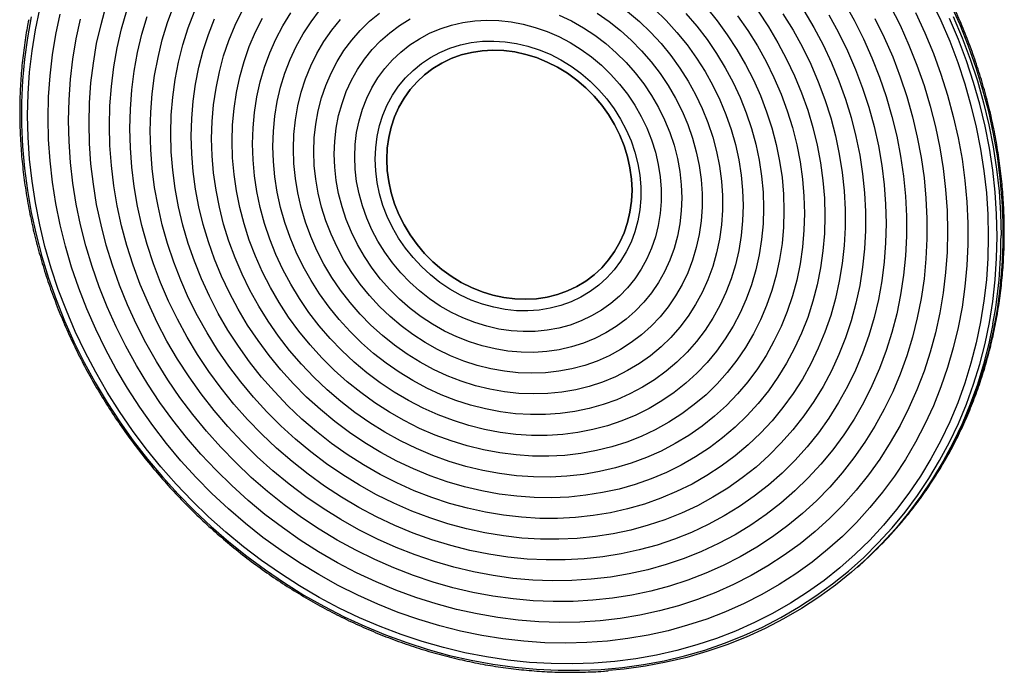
# Paper-space layout '_Dimétrica' of a CAD drawing. Header units: inches. Extents: x -6.5 to 4.6, y -6.5 to 4.8.
# Tile 1 of 2: x -6.5 to 4.6, y -6.5 to 0.9. Entities that reach past the tile are written whole.
import ezdxf

# ---------------------------------------------------------------- set-up
doc = ezdxf.new("R2010")
doc.units = ezdxf.units.IN
doc.header["$MEASUREMENT"] = 0

psp = doc.layouts.new('_Dimétrica')

# ---------------------------------------------------------------- linework, layer by layer
at = {"color": 7, "linetype": 'Continuous', "lineweight": 25}
psp.add_line((2.905, -5.312), (2.932, -5.288), dxfattribs=at)
at = {"color": 7, "linetype": 'Continuous', "lineweight": 25, "flags": 128}
for points in [[(3.734, 1.076), (3.845, 0.844), (3.945, 0.609), (4.035, 0.37), (4.116, 0.129), (4.185, -0.114), (4.245, -0.358), (4.293, -0.604), (4.331, -0.851), (4.359, -1.097), (4.375, -1.343), (4.38, -1.589), (4.375, -1.833), (4.359, -2.075), (4.331, -2.314), (4.293, -2.551), (4.245, -2.785), (4.185, -3.015), (4.116, -3.24), (4.035, -3.461), (3.945, -3.677), (3.845, -3.887), (3.734, -4.091), (3.615, -4.288), (3.486, -4.479), (3.347, -4.663), (3.2, -4.839), (3.045, -5.007), (2.881, -5.167), (2.709, -5.319), (2.53, -5.461), (2.344, -5.594), (2.151, -5.718), (1.951, -5.833), (1.746, -5.937), (1.534, -6.031), (1.318, -6.115), (1.097, -6.188), (0.872, -6.251), (0.643, -6.303), (0.41, -6.344), (0.175, -6.374), (-0.063, -6.393), (-0.303, -6.401), (-0.544, -6.398), (-0.786, -6.384), (-1.029, -6.359), (-1.271, -6.323), (-1.514, -6.276), (-1.755, -6.218), (-1.995, -6.15), (-2.232, -6.071), (-2.468, -5.981), (-2.7, -5.882), (-2.929, -5.772), (-3.155, -5.652), (-3.376, -5.523), (-3.592, -5.385), (-3.803, -5.238), (-4.008, -5.082), (-4.208, -4.917), (-4.401, -4.745), (-4.587, -4.564), (-4.767, -4.377), (-4.938, -4.182), (-5.102, -3.981), (-5.258, -3.774), (-5.405, -3.56), (-5.543, -3.342), (-5.672, -3.118), (-5.792, -2.891), (-5.902, -2.659), (-6.002, -2.423), (-6.093, -2.185), (-6.173, -1.944), (-6.243, -1.701), (-6.302, -1.456), (-6.351, -1.21), (-6.389, -0.964), (-6.416, -0.717), (-6.432, -0.471), (-6.438, -0.226)], [(3.276, 1.01), (3.386, 0.791), (3.486, 0.567), (3.576, 0.34), (3.656, 0.11), (3.725, -0.121), (3.785, -0.355), (3.833, -0.59), (3.871, -0.825), (3.898, -1.061), (3.915, -1.296), (3.92, -1.531), (3.915, -1.764), (3.898, -1.995), (3.871, -2.224), (3.833, -2.45), (3.785, -2.672), (3.725, -2.891), (3.656, -3.105), (3.576, -3.315), (3.486, -3.519), (3.386, -3.717), (3.276, -3.91), (3.157, -4.095), (3.029, -4.274), (2.891, -4.445), (2.746, -4.609), (2.591, -4.764), (2.429, -4.911), (2.26, -5.049), (2.083, -5.178), (1.899, -5.297), (1.709, -5.407), (1.512, -5.507), (1.31, -5.597), (1.104, -5.677), (0.892, -5.746), (0.676, -5.805), (0.456, -5.852), (0.233, -5.889), (0.008, -5.915), (-0.22, -5.93), (-0.45, -5.934), (-0.681, -5.926), (-0.913, -5.908), (-1.145, -5.879), (-1.376, -5.839), (-1.607, -5.788), (-1.837, -5.726), (-2.065, -5.654), (-2.291, -5.571), (-2.514, -5.478), (-2.733, -5.375), (-2.949, -5.262), (-3.161, -5.14), (-3.368, -5.008), (-3.57, -4.867), (-3.766, -4.718), (-3.956, -4.56), (-4.14, -4.394), (-4.317, -4.22), (-4.487, -4.04), (-4.649, -3.852), (-4.803, -3.658), (-4.949, -3.457), (-5.086, -3.252), (-5.214, -3.041), (-5.334, -2.825), (-5.443, -2.605), (-5.543, -2.381), (-5.633, -2.155), (-5.713, -1.925), (-5.783, -1.693), (-5.842, -1.459), (-5.891, -1.225), (-5.928, -0.989), (-5.956, -0.754), (-5.972, -0.518), (-5.977, -0.284)], [(-5.747, -0.313), (-5.742, -0.085), (-5.725, 0.14), (-5.698, 0.363), (-5.661, 0.583), (-5.612, 0.8), (-5.553, 1.013)], [(2.753, 1.054), (2.868, 0.848), (2.973, 0.637), (3.069, 0.423), (3.154, 0.206), (3.23, -0.014), (3.295, -0.236), (3.349, -0.46), (3.393, -0.685), (3.425, -0.91), (3.447, -1.136), (3.458, -1.361), (3.458, -1.584), (3.447, -1.807), (3.425, -2.026), (3.393, -2.244), (3.349, -2.458), (3.295, -2.668), (3.23, -2.874), (3.154, -3.075), (3.069, -3.27), (2.973, -3.46), (2.868, -3.644), (2.753, -3.821), (2.628, -3.991), (2.495, -4.153), (2.353, -4.307), (2.203, -4.453), (2.045, -4.591), (1.88, -4.719), (1.707, -4.838), (1.528, -4.947), (1.342, -5.047), (1.151, -5.136), (0.954, -5.215), (0.753, -5.284), (0.547, -5.342), (0.337, -5.389), (0.124, -5.425), (-0.092, -5.449), (-0.31, -5.463), (-0.53, -5.466), (-0.751, -5.457), (-0.973, -5.438), (-1.195, -5.407), (-1.417, -5.365), (-1.637, -5.313), (-1.857, -5.249), (-2.074, -5.175), (-2.288, -5.091), (-2.5, -4.996), (-2.708, -4.891), (-2.912, -4.777), (-3.111, -4.653), (-3.305, -4.519), (-3.493, -4.377), (-3.676, -4.227), (-3.852, -4.068), (-4.021, -3.902), (-4.183, -3.728), (-4.337, -3.548), (-4.483, -3.361), (-4.62, -3.168), (-4.749, -2.969), (-4.869, -2.766), (-4.979, -2.557), (-5.079, -2.345), (-5.17, -2.13), (-5.251, -1.911), (-5.321, -1.69), (-5.38, -1.467), (-5.429, -1.242), (-5.468, -1.017), (-5.495, -0.791), (-5.512, -0.566), (-5.517, -0.342)], [(-5.057, -0.4), (-5.051, -0.19), (-5.035, 0.018), (-5.008, 0.224), (-4.97, 0.427), (-4.922, 0.626), (-4.863, 0.82), (-4.793, 1.011)], [(3.43, -4.775), (3.436, -4.767), (3.58, -4.584), (3.715, -4.394), (3.84, -4.196), (3.956, -3.992), (4.062, -3.781), (4.158, -3.565), (4.244, -3.343), (4.32, -3.117), (4.385, -2.885), (4.439, -2.65), (4.483, -2.412), (4.515, -2.17), (4.537, -1.926), (4.548, -1.679), (4.548, -1.431), (4.537, -1.182), (4.515, -0.932), (4.483, -0.682), (4.439, -0.432), (4.385, -0.183), (4.32, 0.064), (4.244, 0.31), (4.158, 0.553), (4.062, 0.793), (3.956, 1.031)], [(-6.438, -0.226), (-6.432, 0.018), (-6.416, 0.26), (-6.389, 0.5), (-6.351, 0.737), (-6.302, 0.97)], [(3.561, 0.932), (3.666, 0.704), (3.762, 0.473), (3.847, 0.239), (3.922, 0.002), (3.986, -0.236), (4.04, -0.476), (4.084, -0.717), (4.116, -0.958), (4.138, -1.199), (4.149, -1.44), (4.149, -1.679), (4.138, -1.917), (4.116, -2.153), (4.084, -2.386), (4.04, -2.615), (3.986, -2.842), (3.922, -3.064), (3.847, -3.282), (3.762, -3.494), (3.666, -3.702), (3.561, -3.903), (3.446, -4.098), (3.322, -4.287), (3.189, -4.468), (3.047, -4.642), (2.896, -4.808), (2.737, -4.965), (2.57, -5.114), (2.395, -5.255), (2.214, -5.386), (2.025, -5.508), (1.83, -5.62), (1.629, -5.722), (1.422, -5.814), (1.211, -5.896), (0.994, -5.967), (0.774, -6.028), (0.549, -6.078), (0.321, -6.117), (0.091, -6.145), (-0.142, -6.162), (-0.377, -6.168), (-0.613, -6.163), (-0.851, -6.146), (-1.088, -6.119), (-1.325, -6.081), (-1.562, -6.032), (-1.798, -5.972), (-2.032, -5.902), (-2.264, -5.821), (-2.493, -5.73), (-2.719, -5.628), (-2.942, -5.517), (-3.16, -5.396), (-3.375, -5.265), (-3.584, -5.126), (-3.788, -4.977), (-3.986, -4.82), (-4.177, -4.655), (-4.363, -4.481), (-4.541, -4.301), (-4.712, -4.113), (-4.875, -3.918), (-5.03, -3.717), (-5.176, -3.511), (-5.314, -3.298), (-5.443, -3.081), (-5.562, -2.859), (-5.672, -2.633), (-5.773, -2.403), (-5.863, -2.171), (-5.943, -1.935), (-6.013, -1.698), (-6.072, -1.458), (-6.121, -1.218), (-6.159, -0.977), (-6.186, -0.736), (-6.202, -0.495), (-6.208, -0.255)], [(-6.208, -0.255), (-6.202, -0.016), (-6.186, 0.221), (-6.159, 0.455), (-6.121, 0.687), (-6.072, 0.915)], [(-5.517, -0.342), (-5.512, -0.119), (-5.495, 0.102), (-5.468, 0.321), (-5.429, 0.537), (-5.38, 0.749), (-5.321, 0.957)], [(2.585, 0.908), (2.694, 0.707), (2.794, 0.501), (2.884, 0.292), (2.964, 0.08), (3.034, -0.134), (3.094, -0.351), (3.142, -0.569), (3.18, -0.788), (3.208, -1.007), (3.224, -1.226), (3.229, -1.444), (3.224, -1.66), (3.208, -1.875), (3.18, -2.087), (3.142, -2.297), (3.094, -2.502), (3.034, -2.704), (2.964, -2.901), (2.884, -3.093), (2.794, -3.279), (2.694, -3.459), (2.585, -3.633), (2.466, -3.799), (2.339, -3.959), (2.202, -4.11), (2.058, -4.253), (1.905, -4.388), (1.745, -4.513), (1.578, -4.629), (1.404, -4.736), (1.224, -4.833), (1.038, -4.92), (0.847, -4.997), (0.651, -5.063), (0.45, -5.118), (0.246, -5.163), (0.039, -5.197), (-0.172, -5.219), (-0.384, -5.231), (-0.598, -5.231), (-0.813, -5.221), (-1.029, -5.199), (-1.244, -5.166), (-1.459, -5.123), (-1.673, -5.068), (-1.886, -5.003), (-2.096, -4.928), (-2.303, -4.842), (-2.508, -4.746), (-2.708, -4.64), (-2.904, -4.524), (-3.095, -4.399), (-3.281, -4.266), (-3.461, -4.123), (-3.635, -3.973), (-3.802, -3.814), (-3.962, -3.648), (-4.115, -3.475), (-4.26, -3.296), (-4.396, -3.11), (-4.524, -2.919), (-4.642, -2.722), (-4.752, -2.521), (-4.852, -2.316), (-4.942, -2.107), (-5.022, -1.895), (-5.092, -1.68), (-5.151, -1.464), (-5.2, -1.246), (-5.238, -1.027), (-5.265, -0.808), (-5.281, -0.589), (-5.287, -0.371)], [(-5.287, -0.371), (-5.281, -0.154), (-5.265, 0.061), (-5.238, 0.273), (-5.2, 0.482), (-5.151, 0.688), (-5.092, 0.889)], [(2.302, 0.956), (2.415, 0.764), (2.519, 0.568), (2.613, 0.368), (2.698, 0.165), (2.772, -0.042), (2.836, -0.25), (2.89, -0.461), (2.933, -0.673), (2.965, -0.885), (2.987, -1.097), (2.998, -1.309), (2.998, -1.52), (2.987, -1.729), (2.965, -1.936), (2.933, -2.14), (2.89, -2.341), (2.836, -2.538), (2.772, -2.73), (2.698, -2.918), (2.613, -3.1), (2.519, -3.277), (2.415, -3.447), (2.302, -3.61), (2.18, -3.766), (2.049, -3.914), (1.91, -4.054), (1.764, -4.185), (1.609, -4.308), (1.448, -4.421), (1.279, -4.525), (1.105, -4.62), (0.925, -4.704), (0.739, -4.778), (0.549, -4.841), (0.354, -4.894), (0.156, -4.937), (-0.045, -4.968), (-0.249, -4.989), (-0.455, -4.998), (-0.663, -4.996), (-0.872, -4.984), (-1.081, -4.96), (-1.29, -4.926), (-1.498, -4.88), (-1.705, -4.824), (-1.91, -4.757), (-2.113, -4.68), (-2.313, -4.593), (-2.51, -4.496), (-2.702, -4.389), (-2.89, -4.273), (-3.073, -4.148), (-3.25, -4.014), (-3.422, -3.872), (-3.587, -3.721), (-3.745, -3.563), (-3.895, -3.398), (-4.038, -3.226), (-4.173, -3.048), (-4.3, -2.864), (-4.417, -2.675), (-4.526, -2.481), (-4.625, -2.283), (-4.714, -2.081), (-4.793, -1.876), (-4.863, -1.669), (-4.922, -1.459), (-4.97, -1.248), (-5.008, -1.036), (-5.035, -0.823), (-5.051, -0.611), (-5.057, -0.4)], [(-4.827, -0.429), (-4.821, -0.224), (-4.805, -0.021), (-4.777, 0.179), (-4.739, 0.376), (-4.69, 0.57), (-4.631, 0.759), (-4.561, 0.943)], [(2.068, 0.919), (2.181, 0.734), (2.286, 0.544), (2.38, 0.351), (2.465, 0.153), (2.54, -0.048), (2.605, -0.251), (2.659, -0.456), (2.702, -0.662), (2.735, -0.869), (2.757, -1.076), (2.768, -1.283), (2.768, -1.488), (2.757, -1.692), (2.735, -1.894), (2.702, -2.093), (2.659, -2.288), (2.605, -2.479), (2.54, -2.666), (2.465, -2.848), (2.38, -3.024), (2.286, -3.194), (2.181, -3.357), (2.068, -3.514), (1.945, -3.663), (1.814, -3.804), (1.675, -3.936), (1.528, -4.06), (1.373, -4.175), (1.212, -4.28), (1.044, -4.376), (0.87, -4.461), (0.691, -4.537), (0.507, -4.602), (0.318, -4.656), (0.125, -4.699), (-0.07, -4.732), (-0.269, -4.753), (-0.47, -4.764), (-0.672, -4.763), (-0.876, -4.751), (-1.08, -4.728), (-1.283, -4.694), (-1.486, -4.649), (-1.688, -4.594), (-1.888, -4.528), (-2.085, -4.451), (-2.28, -4.364), (-2.47, -4.267), (-2.657, -4.16), (-2.839, -4.044), (-3.015, -3.919), (-3.186, -3.786), (-3.351, -3.644), (-3.509, -3.494), (-3.66, -3.336), (-3.803, -3.172), (-3.938, -3.001), (-4.065, -2.824), (-4.183, -2.642), (-4.292, -2.454), (-4.391, -2.262), (-4.481, -2.067), (-4.561, -1.867), (-4.631, -1.666), (-4.69, -1.461), (-4.739, -1.256), (-4.777, -1.049), (-4.805, -0.842), (-4.821, -0.635), (-4.827, -0.429)], [(1.787, 0.947), (1.903, 0.772), (2.011, 0.593), (2.109, 0.409), (2.198, 0.221), (2.277, 0.029), (2.346, -0.165), (2.404, -0.361), (2.453, -0.559), (2.49, -0.759), (2.517, -0.958), (2.534, -1.158), (2.539, -1.357), (2.534, -1.554), (2.517, -1.75), (2.49, -1.942), (2.453, -2.132), (2.404, -2.318), (2.346, -2.5), (2.277, -2.677), (2.198, -2.848), (2.109, -3.014), (2.011, -3.173), (1.903, -3.326), (1.787, -3.471), (1.662, -3.608), (1.529, -3.737), (1.388, -3.857), (1.239, -3.969), (1.084, -4.071), (0.923, -4.163), (0.755, -4.246), (0.582, -4.319), (0.404, -4.381), (0.222, -4.432), (0.036, -4.473), (-0.153, -4.503), (-0.345, -4.523), (-0.539, -4.531), (-0.734, -4.528), (-0.93, -4.514), (-1.127, -4.489), (-1.323, -4.454), (-1.519, -4.407), (-1.713, -4.35), (-1.904, -4.283), (-2.094, -4.205), (-2.28, -4.117), (-2.462, -4.02), (-2.64, -3.913), (-2.813, -3.797), (-2.98, -3.672), (-3.142, -3.538), (-3.297, -3.397), (-3.445, -3.248), (-3.586, -3.092), (-3.719, -2.93), (-3.844, -2.761), (-3.961, -2.587), (-4.068, -2.407), (-4.166, -2.223), (-4.255, -2.035), (-4.334, -1.844), (-4.403, -1.65), (-4.462, -1.453), (-4.51, -1.255), (-4.548, -1.056), (-4.575, -0.856), (-4.591, -0.657), (-4.596, -0.458)], [(-4.366, -0.487), (-4.361, -0.295), (-4.344, -0.106), (-4.317, 0.081), (-4.279, 0.264), (-4.231, 0.444), (-4.172, 0.619), (-4.103, 0.79), (-4.024, 0.954)], [(1.555, 0.897), (1.671, 0.73), (1.779, 0.558), (1.877, 0.381), (1.966, 0.2), (2.046, 0.015), (2.115, -0.173), (2.174, -0.363), (2.222, -0.555), (2.26, -0.748), (2.287, -0.942), (2.303, -1.135), (2.309, -1.328), (2.303, -1.519), (2.287, -1.708), (2.26, -1.895), (2.222, -2.079), (2.174, -2.258), (2.115, -2.434), (2.046, -2.604), (1.966, -2.769), (1.877, -2.927), (1.779, -3.08), (1.671, -3.225), (1.555, -3.362), (1.43, -3.492), (1.297, -3.613), (1.157, -3.725), (1.009, -3.828), (0.855, -3.921), (0.695, -4.005), (0.529, -4.079), (0.358, -4.142), (0.182, -4.194), (0.003, -4.236), (-0.18, -4.267), (-0.366, -4.288), (-0.554, -4.297), (-0.743, -4.295), (-0.933, -4.282), (-1.124, -4.258), (-1.314, -4.223), (-1.504, -4.177), (-1.691, -4.121), (-1.877, -4.054), (-2.06, -3.977), (-2.24, -3.889), (-2.415, -3.792), (-2.586, -3.686), (-2.752, -3.571), (-2.913, -3.447), (-3.067, -3.314), (-3.214, -3.174), (-3.355, -3.026), (-3.488, -2.872), (-3.612, -2.711), (-3.729, -2.544), (-3.836, -2.372), (-3.935, -2.195), (-4.024, -2.014), (-4.103, -1.829), (-4.172, -1.642), (-4.231, -1.451), (-4.279, -1.26), (-4.317, -1.067), (-4.344, -0.873), (-4.361, -0.679), (-4.366, -0.487)], [(1.201, 0.993), (1.325, 0.841), (1.441, 0.682), (1.549, 0.518), (1.647, 0.348), (1.736, 0.175), (1.815, -0.003), (1.884, -0.184), (1.943, -0.367), (1.992, -0.552), (2.03, -0.739), (2.057, -0.926), (2.073, -1.112), (2.079, -1.299), (2.073, -1.484), (2.057, -1.666), (2.03, -1.847), (1.992, -2.023), (1.943, -2.196), (1.884, -2.365), (1.815, -2.528), (1.736, -2.686), (1.647, -2.837), (1.549, -2.982), (1.441, -3.119), (1.325, -3.248), (1.201, -3.37), (1.069, -3.482), (0.929, -3.586), (0.783, -3.68), (0.63, -3.764), (0.471, -3.839), (0.308, -3.903), (0.139, -3.957), (-0.034, -4), (-0.21, -4.032), (-0.389, -4.053), (-0.57, -4.063), (-0.753, -4.061), (-0.937, -4.049), (-1.121, -4.026), (-1.305, -3.992), (-1.487, -3.947), (-1.669, -3.891), (-1.848, -3.825), (-2.024, -3.749), (-2.197, -3.662), (-2.365, -3.566), (-2.529, -3.461), (-2.687, -3.347), (-2.84, -3.224), (-2.987, -3.093), (-3.126, -2.954), (-3.258, -2.808), (-3.383, -2.655), (-3.499, -2.496), (-3.606, -2.332), (-3.704, -2.163), (-3.793, -1.989), (-3.872, -1.811), (-3.942, -1.631), (-4.001, -1.447), (-4.049, -1.262), (-4.087, -1.076), (-4.114, -0.889), (-4.131, -0.702), (-4.136, -0.516)], [(-3.906, -0.545), (-3.9, -0.367), (-3.884, -0.191), (-3.857, -0.018), (-3.819, 0.152), (-3.77, 0.317), (-3.712, 0.478), (-3.642, 0.634), (-3.563, 0.784), (-3.475, 0.928)], [(0.974, 0.922), (1.098, 0.779), (1.213, 0.628), (1.32, 0.472), (1.418, 0.311), (1.506, 0.145), (1.585, -0.024), (1.654, -0.198), (1.713, -0.374), (1.762, -0.551), (1.799, -0.731), (1.827, -0.911), (1.843, -1.09), (1.848, -1.27), (1.843, -1.448), (1.827, -1.623), (1.799, -1.796), (1.762, -1.966), (1.713, -2.132), (1.654, -2.293), (1.585, -2.449), (1.506, -2.598), (1.418, -2.742), (1.32, -2.879), (1.213, -3.008), (1.098, -3.129), (0.974, -3.241), (0.843, -3.345), (0.705, -3.44), (0.561, -3.525), (0.41, -3.6), (0.254, -3.665), (0.093, -3.719), (-0.072, -3.763), (-0.241, -3.796), (-0.413, -3.818), (-0.587, -3.828), (-0.763, -3.828), (-0.94, -3.817), (-1.117, -3.795), (-1.294, -3.761), (-1.47, -3.717), (-1.644, -3.662), (-1.816, -3.597), (-1.985, -3.522), (-2.15, -3.436), (-2.311, -3.342), (-2.467, -3.237), (-2.618, -3.124), (-2.763, -3.003), (-2.901, -2.874), (-3.032, -2.737), (-3.155, -2.593), (-3.27, -2.443), (-3.377, -2.287), (-3.475, -2.126), (-3.563, -1.96), (-3.642, -1.79), (-3.712, -1.617), (-3.77, -1.441), (-3.819, -1.263), (-3.857, -1.084), (-3.884, -0.904), (-3.9, -0.724), (-3.906, -0.545)], [(0.622, 0.971), (0.751, 0.844), (0.873, 0.709), (0.987, 0.568), (1.093, 0.421), (1.19, 0.269), (1.278, 0.111), (1.356, -0.05), (1.425, -0.215), (1.483, -0.383), (1.532, -0.553), (1.569, -0.725), (1.597, -0.897), (1.613, -1.069), (1.618, -1.241), (1.613, -1.411), (1.597, -1.579), (1.569, -1.745), (1.532, -1.907), (1.483, -2.064), (1.425, -2.218), (1.356, -2.365), (1.278, -2.507), (1.19, -2.642), (1.093, -2.77), (0.987, -2.891), (0.873, -3.003), (0.751, -3.106), (0.622, -3.201), (0.486, -3.286), (0.343, -3.362), (0.196, -3.427), (0.043, -3.482), (-0.115, -3.526), (-0.276, -3.56), (-0.44, -3.582), (-0.606, -3.594), (-0.775, -3.595), (-0.944, -3.584), (-1.114, -3.563), (-1.283, -3.531), (-1.451, -3.488), (-1.618, -3.434), (-1.782, -3.37), (-1.943, -3.296), (-2.1, -3.212), (-2.253, -3.118), (-2.401, -3.016), (-2.543, -2.905), (-2.679, -2.785), (-2.808, -2.658), (-2.93, -2.524), (-3.044, -2.383), (-3.15, -2.236), (-3.247, -2.083), (-3.335, -1.926), (-3.414, -1.764), (-3.482, -1.599), (-3.541, -1.431), (-3.589, -1.261), (-3.627, -1.09), (-3.654, -0.918), (-3.67, -0.745), (-3.676, -0.574)], [(-3.676, -0.574), (-3.67, -0.403), (-3.654, -0.235), (-3.627, -0.07), (-3.589, 0.092), (-3.541, 0.25), (-3.482, 0.403), (-3.414, 0.551), (-3.335, 0.693), (-3.247, 0.828), (-3.15, 0.956)], [(0.318, 0.946), (0.451, 0.833), (0.576, 0.712), (0.695, 0.583), (0.805, 0.448), (0.907, 0.307), (1, 0.16), (1.084, 0.009), (1.159, -0.147), (1.223, -0.306), (1.277, -0.469), (1.321, -0.633), (1.354, -0.798), (1.376, -0.964), (1.387, -1.129), (1.387, -1.294), (1.376, -1.457), (1.354, -1.617), (1.321, -1.774), (1.277, -1.927), (1.223, -2.075), (1.159, -2.218), (1.084, -2.356), (1, -2.486), (0.907, -2.609), (0.805, -2.725), (0.695, -2.832), (0.576, -2.931), (0.451, -3.02), (0.318, -3.099), (0.18, -3.169), (0.036, -3.228), (-0.113, -3.277), (-0.266, -3.315), (-0.423, -3.342), (-0.582, -3.357), (-0.744, -3.362), (-0.906, -3.355), (-1.07, -3.338), (-1.233, -3.309), (-1.395, -3.269), (-1.555, -3.218), (-1.713, -3.157), (-1.868, -3.086), (-2.019, -3.004), (-2.166, -2.913), (-2.307, -2.813), (-2.443, -2.705), (-2.572, -2.588), (-2.694, -2.463), (-2.808, -2.331), (-2.915, -2.193), (-3.012, -2.049), (-3.101, -1.9), (-3.18, -1.746), (-3.25, -1.588), (-3.309, -1.427), (-3.358, -1.264), (-3.396, -1.099), (-3.423, -0.934), (-3.44, -0.768), (-3.445, -0.603)], [(-3.215, -0.632), (-3.21, -0.477), (-3.194, -0.324), (-3.166, -0.175), (-3.129, -0.029), (-3.08, 0.113), (-3.022, 0.25), (-2.954, 0.381), (-2.876, 0.505), (-2.789, 0.622), (-2.693, 0.732), (-2.588, 0.834), (-2.476, 0.927)], [(-0.026, 0.925), (0.109, 0.832), (0.238, 0.73), (0.36, 0.62), (0.476, 0.502), (0.584, 0.378), (0.684, 0.247), (0.776, 0.11), (0.859, -0.032), (0.932, -0.178), (0.995, -0.328), (1.049, -0.48), (1.092, -0.635), (1.124, -0.791), (1.146, -0.948), (1.157, -1.105), (1.157, -1.26), (1.146, -1.414), (1.124, -1.565), (1.092, -1.713), (1.049, -1.857), (0.995, -1.997), (0.932, -2.13), (0.859, -2.258), (0.776, -2.379), (0.684, -2.493), (0.584, -2.599), (0.476, -2.696), (0.36, -2.784), (0.238, -2.863), (0.109, -2.933), (-0.026, -2.992), (-0.165, -3.041), (-0.309, -3.079), (-0.457, -3.106), (-0.607, -3.123), (-0.759, -3.128), (-0.913, -3.123), (-1.067, -3.106), (-1.221, -3.078), (-1.375, -3.04), (-1.526, -2.991), (-1.675, -2.931), (-1.821, -2.862), (-1.963, -2.782), (-2.1, -2.694), (-2.231, -2.596), (-2.357, -2.49), (-2.476, -2.376), (-2.588, -2.255), (-2.693, -2.127), (-2.789, -1.993), (-2.876, -1.854), (-2.954, -1.71), (-3.022, -1.562), (-3.08, -1.411), (-3.129, -1.257), (-3.166, -1.101), (-3.194, -0.945), (-3.21, -0.788), (-3.215, -0.632)], [(-0.452, 0.904), (-0.314, 0.838), (-0.18, 0.762), (-0.05, 0.677), (0.073, 0.583), (0.191, 0.481), (0.302, 0.371), (0.405, 0.253), (0.501, 0.13), (0.588, 0), (0.666, -0.135), (0.734, -0.274), (0.793, -0.416), (0.841, -0.562), (0.879, -0.709), (0.906, -0.857), (0.922, -1.006), (0.928, -1.154), (0.922, -1.3), (0.906, -1.445), (0.879, -1.586), (0.841, -1.724), (0.793, -1.857), (0.734, -1.985), (0.666, -2.107), (0.588, -2.222), (0.501, -2.329), (0.405, -2.429), (0.302, -2.52), (0.191, -2.603), (0.073, -2.675), (-0.05, -2.738), (-0.18, -2.791), (-0.314, -2.833), (-0.452, -2.864), (-0.593, -2.885), (-0.737, -2.894), (-0.882, -2.892), (-1.029, -2.879), (-1.175, -2.855), (-1.32, -2.82), (-1.464, -2.775), (-1.605, -2.719), (-1.743, -2.653), (-1.878, -2.577), (-2.007, -2.492), (-2.131, -2.398), (-2.249, -2.295), (-2.359, -2.185), (-2.463, -2.068), (-2.558, -1.944), (-2.645, -1.814), (-2.723, -1.68), (-2.791, -1.541), (-2.85, -1.398), (-2.898, -1.253), (-2.936, -1.106), (-2.963, -0.957), (-2.98, -0.809), (-2.985, -0.661)], [(3.984, 0.889), (4.085, 0.65), (4.176, 0.408), (4.257, 0.164), (4.327, -0.083), (4.387, -0.331), (4.436, -0.58), (4.474, -0.83), (4.502, -1.08), (4.518, -1.33), (4.523, -1.578)], [(-6.398, 0.886), (-6.441, 0.649), (-6.474, 0.409), (-6.496, 0.166), (-6.506, -0.079), (-6.506, -0.326), (-6.496, -0.574), (-6.474, -0.822), (-6.441, -1.071), (-6.398, -1.319), (-6.344, -1.567), (-6.279, -1.813), (-6.204, -2.057), (-6.118, -2.299), (-6.023, -2.538), (-5.917, -2.774), (-5.802, -3.006), (-5.677, -3.234), (-5.543, -3.458), (-5.4, -3.676), (-5.249, -3.889), (-5.089, -4.095), (-4.92, -4.296), (-4.744, -4.489), (-4.561, -4.676), (-4.371, -4.855), (-4.174, -5.026), (-3.97, -5.189), (-3.761, -5.344), (-3.546, -5.489), (-3.327, -5.626), (-3.102, -5.753), (-2.874, -5.87), (-2.642, -5.978), (-2.407, -6.075), (-2.169, -6.162), (-1.928, -6.239), (-1.686, -6.305), (-1.442, -6.361), (-1.198, -6.405), (-0.953, -6.439), (-0.709, -6.461), (-0.465, -6.473), (-0.222, -6.473), (0.02, -6.463), (0.259, -6.441), (0.496, -6.408), (0.73, -6.365), (0.96, -6.31), (1.186, -6.245), (1.408, -6.169), (1.626, -6.083), (1.838, -5.986), (2.044, -5.879), (2.244, -5.763), (2.438, -5.636), (2.625, -5.501), (2.805, -5.356), (2.977, -5.202), (3.141, -5.04), (3.297, -4.869), (3.444, -4.691), (3.583, -4.505), (3.712, -4.312), (3.832, -4.112), (3.943, -3.906), (4.043, -3.693), (4.134, -3.476), (4.214, -3.253), (4.284, -3.025), (4.343, -2.793), (4.392, -2.557), (4.43, -2.319), (4.457, -2.077), (4.474, -1.833), (4.479, -1.587)], [(-5.977, -0.284), (-5.972, -0.051), (-5.956, 0.181), (-5.928, 0.409), (-5.891, 0.635), (-5.842, 0.858)], [(3.104, 0.867), (3.208, 0.652), (3.303, 0.433), (3.388, 0.21), (3.462, -0.014), (3.527, -0.241), (3.58, -0.469), (3.623, -0.699), (3.656, -0.929), (3.678, -1.158), (3.688, -1.387), (3.688, -1.616), (3.678, -1.842), (3.656, -2.066), (3.623, -2.288), (3.58, -2.506), (3.527, -2.721), (3.462, -2.932), (3.388, -3.138), (3.303, -3.339), (3.208, -3.534), (3.104, -3.723), (2.99, -3.906), (2.867, -4.082), (2.735, -4.25), (2.594, -4.411), (2.445, -4.564), (2.288, -4.708), (2.123, -4.844), (1.951, -4.97), (1.772, -5.087), (1.587, -5.195), (1.396, -5.293), (1.199, -5.38), (0.997, -5.458), (0.79, -5.525), (0.579, -5.581), (0.365, -5.626), (0.147, -5.661), (-0.073, -5.685), (-0.296, -5.698), (-0.52, -5.699), (-0.746, -5.69), (-0.972, -5.67), (-1.198, -5.639), (-1.424, -5.596), (-1.649, -5.544), (-1.873, -5.48), (-2.094, -5.406), (-2.314, -5.321), (-2.53, -5.227), (-2.743, -5.122), (-2.951, -5.008), (-3.156, -4.884), (-3.355, -4.752), (-3.549, -4.61), (-3.738, -4.46), (-3.92, -4.301), (-4.095, -4.135), (-4.264, -3.962), (-4.425, -3.781), (-4.578, -3.594), (-4.723, -3.401), (-4.859, -3.202), (-4.987, -2.997), (-5.106, -2.788), (-5.215, -2.574), (-5.314, -2.357), (-5.404, -2.136), (-5.484, -1.913), (-5.553, -1.687), (-5.612, -1.459), (-5.661, -1.23), (-5.698, -1.001), (-5.725, -0.771), (-5.742, -0.541), (-5.747, -0.313)], [(-4.596, -0.458), (-4.591, -0.26), (-4.575, -0.065), (-4.548, 0.128), (-4.51, 0.318), (-4.462, 0.504), (-4.403, 0.685), (-4.334, 0.862)], [(-4.136, -0.516), (-4.131, -0.331), (-4.114, -0.148), (-4.087, 0.032), (-4.049, 0.209), (-4.001, 0.382), (-3.942, 0.55), (-3.872, 0.714), (-3.793, 0.871)], [(-3.445, -0.603), (-3.44, -0.439), (-3.423, -0.277), (-3.396, -0.119), (-3.358, 0.037), (-3.309, 0.187), (-3.25, 0.333), (-3.18, 0.473), (-3.101, 0.607), (-3.012, 0.734), (-2.915, 0.854)], [(-2.985, -0.661), (-2.98, -0.514), (-2.963, -0.37), (-2.936, -0.228), (-2.898, -0.09), (-2.85, 0.043), (-2.791, 0.17), (-2.723, 0.292), (-2.645, 0.407), (-2.558, 0.515), (-2.463, 0.615), (-2.359, 0.706), (-2.249, 0.788), (-2.131, 0.861)], [(-2.755, -0.69), (-2.75, -0.552), (-2.733, -0.417), (-2.706, -0.285), (-2.668, -0.156), (-2.62, -0.033), (-2.562, 0.085), (-2.494, 0.197), (-2.417, 0.302), (-2.331, 0.399), (-2.237, 0.488), (-2.135, 0.568), (-2.027, 0.638), (-1.912, 0.699), (-1.791, 0.75), (-1.665, 0.79), (-1.536, 0.82), (-1.403, 0.838), (-1.268, 0.846), (-1.132, 0.843), (-0.994, 0.828), (-0.857, 0.803), (-0.721, 0.766), (-0.587, 0.719), (-0.456, 0.662), (-0.329, 0.595), (-0.205, 0.518), (-0.088, 0.433), (0.024, 0.339), (0.13, 0.237), (0.228, 0.128), (0.318, 0.012), (0.399, -0.11), (0.472, -0.236), (0.535, -0.367), (0.588, -0.501), (0.631, -0.638), (0.664, -0.777), (0.685, -0.916), (0.696, -1.055), (0.696, -1.194), (0.685, -1.33), (0.664, -1.464), (0.631, -1.594), (0.588, -1.72), (0.535, -1.841), (0.472, -1.956), (0.399, -2.065), (0.318, -2.166), (0.228, -2.259), (0.13, -2.343), (0.024, -2.419), (-0.088, -2.484), (-0.205, -2.54), (-0.329, -2.586), (-0.456, -2.621), (-0.587, -2.645), (-0.721, -2.658), (-0.857, -2.66), (-0.994, -2.651), (-1.132, -2.631), (-1.268, -2.6), (-1.403, -2.559), (-1.536, -2.506), (-1.665, -2.444), (-1.791, -2.372), (-1.912, -2.291), (-2.027, -2.201), (-2.135, -2.103), (-2.237, -1.997), (-2.331, -1.885), (-2.417, -1.766), (-2.494, -1.642), (-2.562, -1.513), (-2.62, -1.381), (-2.668, -1.245), (-2.706, -1.107), (-2.733, -0.968), (-2.75, -0.829), (-2.755, -0.69)], [(4.479, -1.587), (4.474, -1.339), (4.457, -1.091), (4.43, -0.843), (4.392, -0.594), (4.343, -0.346), (4.284, -0.099), (4.214, 0.146), (4.134, 0.389), (4.043, 0.63), (3.943, 0.867)], [(-2.525, -0.719), (-2.519, -0.59), (-2.503, -0.463), (-2.475, -0.34), (-2.437, -0.221), (-2.388, -0.107), (-2.33, 0.001), (-2.261, 0.103), (-2.184, 0.197), (-2.098, 0.282), (-2.004, 0.359), (-1.903, 0.427), (-1.795, 0.484), (-1.682, 0.532), (-1.564, 0.568), (-1.442, 0.594), (-1.317, 0.609), (-1.189, 0.612), (-1.061, 0.604), (-0.932, 0.585), (-0.804, 0.555), (-0.678, 0.514), (-0.554, 0.463), (-0.434, 0.402), (-0.318, 0.33), (-0.208, 0.25), (-0.103, 0.161), (-0.005, 0.064), (0.085, -0.04), (0.166, -0.151), (0.239, -0.267), (0.303, -0.388), (0.357, -0.512), (0.4, -0.64), (0.433, -0.769), (0.455, -0.9), (0.466, -1.031), (0.466, -1.16), (0.455, -1.288), (0.433, -1.413), (0.4, -1.535), (0.357, -1.651), (0.303, -1.762), (0.239, -1.867), (0.166, -1.965), (0.085, -2.055), (-0.005, -2.136), (-0.103, -2.209), (-0.208, -2.271), (-0.318, -2.324), (-0.434, -2.366), (-0.554, -2.397), (-0.678, -2.417), (-0.804, -2.426), (-0.932, -2.424), (-1.061, -2.411), (-1.189, -2.386), (-1.317, -2.351), (-1.442, -2.305), (-1.564, -2.248), (-1.682, -2.182), (-1.795, -2.106), (-1.903, -2.021), (-2.004, -1.928), (-2.098, -1.827), (-2.184, -1.72), (-2.261, -1.606), (-2.33, -1.488), (-2.388, -1.365), (-2.437, -1.239), (-2.475, -1.11), (-2.503, -0.98), (-2.519, -0.849), (-2.525, -0.719)], [(-2.394, -0.72), (-2.389, -0.596), (-2.372, -0.474), (-2.345, -0.356), (-2.306, -0.242), (-2.258, -0.133), (-2.199, -0.03), (-2.131, 0.065), (-2.053, 0.153), (-1.968, 0.233), (-1.874, 0.303), (-1.774, 0.364), (-1.668, 0.414), (-1.556, 0.455), (-1.44, 0.484), (-1.321, 0.502), (-1.199, 0.509), (-1.075, 0.505), (-0.951, 0.489), (-0.828, 0.462), (-0.706, 0.425), (-0.587, 0.376), (-0.471, 0.318), (-0.359, 0.25), (-0.253, 0.172), (-0.152, 0.086), (-0.059, -0.008), (0.027, -0.109), (0.104, -0.216), (0.172, -0.329), (0.231, -0.447), (0.28, -0.568), (0.318, -0.691), (0.345, -0.816), (0.362, -0.942), (0.368, -1.068), (0.362, -1.192), (0.345, -1.313), (0.318, -1.432), (0.28, -1.546), (0.231, -1.654), (0.172, -1.757), (0.104, -1.853), (0.027, -1.941), (-0.059, -2.02), (-0.152, -2.091), (-0.253, -2.151), (-0.359, -2.202), (-0.471, -2.242), (-0.587, -2.271), (-0.706, -2.29), (-0.828, -2.296), (-0.951, -2.292), (-1.075, -2.276), (-1.199, -2.25), (-1.321, -2.212), (-1.44, -2.164), (-1.556, -2.105), (-1.668, -2.037), (-1.774, -1.96), (-1.874, -1.874), (-1.968, -1.78), (-2.053, -1.679), (-2.131, -1.571), (-2.199, -1.458), (-2.258, -1.341), (-2.306, -1.22), (-2.345, -1.096), (-2.372, -0.971), (-2.389, -0.845), (-2.394, -0.72)], [(0.368, -1.068), (0.362, -0.942), (0.345, -0.816), (0.318, -0.691), (0.28, -0.568), (0.231, -0.447), (0.172, -0.329), (0.104, -0.216), (0.027, -0.109), (-0.059, -0.008), (-0.152, 0.086), (-0.253, 0.172), (-0.359, 0.25), (-0.471, 0.318), (-0.587, 0.376), (-0.706, 0.425), (-0.828, 0.462), (-0.951, 0.489), (-1.075, 0.505), (-1.199, 0.509), (-1.321, 0.502), (-1.44, 0.484), (-1.556, 0.455), (-1.668, 0.414), (-1.774, 0.364), (-1.874, 0.303), (-1.968, 0.233), (-2.053, 0.153), (-2.131, 0.065), (-2.199, -0.03), (-2.258, -0.133), (-2.306, -0.242), (-2.345, -0.356), (-2.372, -0.474), (-2.389, -0.596), (-2.394, -0.72), (-2.389, -0.845), (-2.372, -0.971), (-2.345, -1.096), (-2.306, -1.22), (-2.258, -1.341), (-2.199, -1.458), (-2.131, -1.571), (-2.053, -1.679), (-1.968, -1.78), (-1.874, -1.874), (-1.774, -1.96), (-1.668, -2.037), (-1.556, -2.105), (-1.44, -2.164), (-1.321, -2.212), (-1.199, -2.25), (-1.075, -2.276), (-0.951, -2.292), (-0.828, -2.296), (-0.706, -2.29), (-0.587, -2.271), (-0.471, -2.242), (-0.359, -2.202), (-0.253, -2.151), (-0.152, -2.091), (-0.059, -2.02), (0.027, -1.941), (0.104, -1.853), (0.172, -1.757), (0.231, -1.654), (0.28, -1.546), (0.318, -1.432), (0.345, -1.313), (0.362, -1.192), (0.368, -1.068)], [(4.432, -2.573), (4.387, -2.792), (4.327, -3.025), (4.257, -3.254), (4.176, -3.478), (4.085, -3.697), (3.984, -3.91), (3.873, -4.118), (3.752, -4.319), (3.622, -4.513), (3.483, -4.7), (3.335, -4.879), (3.178, -5.051), (3.013, -5.214), (2.84, -5.369), (2.659, -5.514), (2.471, -5.651), (2.276, -5.778), (2.075, -5.895), (1.867, -6.002), (1.654, -6.1), (1.436, -6.186), (1.212, -6.263), (0.985, -6.328), (0.753, -6.383), (0.518, -6.427), (0.28, -6.46), (0.104, -6.477)]]:
    psp.add_lwpolyline(points, dxfattribs=at)
at = {"color": 7, "linetype": 'Continuous', "lineweight": 25}
for centre, radius, start, end in [((-0.881, -1.586), 5.404, 349.4705, 0.0784), ((-0.113, -1.836), 4.603, 311.413, 320.3209)]:
    psp.add_arc(centre, radius, start, end, dxfattribs=at)
for points, knots in [([(3.432, -4.771), (3.449, -4.752), (3.512, -4.677), (3.616, -4.539), (3.742, -4.357), (3.86, -4.169), (3.969, -3.975), (4.07, -3.776), (4.161, -3.571), (4.243, -3.362), (4.317, -3.148), (4.38, -2.93), (4.435, -2.708), (4.48, -2.483), (4.515, -2.256), (4.54, -2.025), (4.556, -1.793), (4.562, -1.559), (4.558, -1.323), (4.544, -1.087), (4.52, -0.851), (4.487, -0.614), (4.444, -0.378), (4.391, -0.143), (4.329, 0.091), (4.258, 0.323), (4.177, 0.554), (4.087, 0.781), (3.988, 1.006), (3.88, 1.228), (3.764, 1.445), (3.639, 1.659), (3.507, 1.868), (3.366, 2.073), (3.217, 2.272), (3.061, 2.466), (2.898, 2.653), (2.728, 2.835), (2.552, 3.01), (2.369, 3.178), (2.18, 3.339), (1.986, 3.493), (1.787, 3.639), (1.582, 3.777), (1.373, 3.906), (1.16, 4.028), (0.943, 4.14), (0.723, 4.244), (0.499, 4.339), (0.273, 4.424), (0.045, 4.5), (-0.185, 4.567), (-0.416, 4.624), (-0.649, 4.671), (-0.882, 4.708), (-1.115, 4.736), (-1.348, 4.753), (-1.58, 4.761), (-1.811, 4.759), (-2.041, 4.746), (-2.268, 4.724), (-2.494, 4.692), (-2.716, 4.65), (-2.936, 4.598), (-3.152, 4.537), (-3.365, 4.466), (-3.573, 4.385), (-3.776, 4.296), (-3.974, 4.197), (-4.167, 4.089), (-4.294, 4.013), (-4.355, 3.97), (-4.356, 3.97)], [0, 0, 0, 0, 0.004945, 0.019532, 0.03412, 0.04871, 0.063303, 0.077898, 0.092496, 0.107098, 0.121702, 0.136311, 0.150922, 0.165537, 0.180156, 0.194778, 0.209403, 0.224031, 0.238663, 0.253296, 0.267933, 0.282571, 0.297212, 0.311855, 0.326499, 0.341145, 0.355792, 0.370441, 0.38509, 0.399741, 0.414392, 0.429044, 0.443696, 0.458349, 0.473003, 0.487657, 0.502311, 0.516965, 0.531619, 0.546274, 0.560928, 0.575582, 0.590236, 0.60489, 0.619544, 0.634197, 0.648849, 0.6635, 0.678151, 0.6928, 0.707449, 0.722095, 0.73674, 0.751384, 0.766025, 0.780663, 0.7953, 0.809933, 0.824563, 0.839191, 0.853815, 0.868435, 0.883052, 0.897665, 0.912275, 0.926881, 0.941483, 0.956082, 0.970679, 0.985272, 0.999862, 1, 1, 1, 1]), ([(-6.426, 0.85), (-6.432, 0.822), (-6.454, 0.718), (-6.48, 0.537), (-6.507, 0.308), (-6.523, 0.076), (-6.529, -0.158), (-6.525, -0.393), (-6.512, -0.628), (-6.489, -0.864), (-6.456, -1.101), (-6.414, -1.336), (-6.362, -1.571), (-6.3, -1.805), (-6.23, -2.037), (-6.149, -2.267), (-6.06, -2.495), (-5.962, -2.72), (-5.855, -2.941), (-5.739, -3.159), (-5.615, -3.373), (-5.483, -3.583), (-5.343, -3.787), (-5.196, -3.987), (-5.04, -4.181), (-4.878, -4.369), (-4.709, -4.551), (-4.533, -4.727), (-4.351, -4.895), (-4.163, -5.057), (-3.97, -5.211), (-3.771, -5.358), (-3.567, -5.496), (-3.359, -5.627), (-3.147, -5.749), (-2.93, -5.863), (-2.711, -5.967), (-2.488, -6.063), (-2.263, -6.149), (-2.035, -6.227), (-1.806, -6.294), (-1.575, -6.352), (-1.343, -6.401), (-1.111, -6.44), (-0.878, -6.468), (-0.646, -6.487), (-0.414, -6.497), (-0.184, -6.495), (-0.012, -6.489), (0.082, -6.48), (0.1, -6.478)], [0, 0, 0, 0, 0.008236, 0.029675, 0.051114, 0.072555, 0.093997, 0.11544, 0.136884, 0.158329, 0.179775, 0.201222, 0.222669, 0.244117, 0.265566, 0.287015, 0.308464, 0.329914, 0.351364, 0.372815, 0.394266, 0.415716, 0.437168, 0.458619, 0.48007, 0.501522, 0.522974, 0.544425, 0.565877, 0.587329, 0.60878, 0.630232, 0.651683, 0.673135, 0.694586, 0.716037, 0.737487, 0.758937, 0.780387, 0.801837, 0.823286, 0.844734, 0.866182, 0.887629, 0.909075, 0.93052, 0.951964, 0.973407, 0.994848, 1, 1, 1, 1])]:
    psp.add_open_spline(points, degree=3, knots=knots, dxfattribs=at)

doc.saveas('drawing.dxf')
